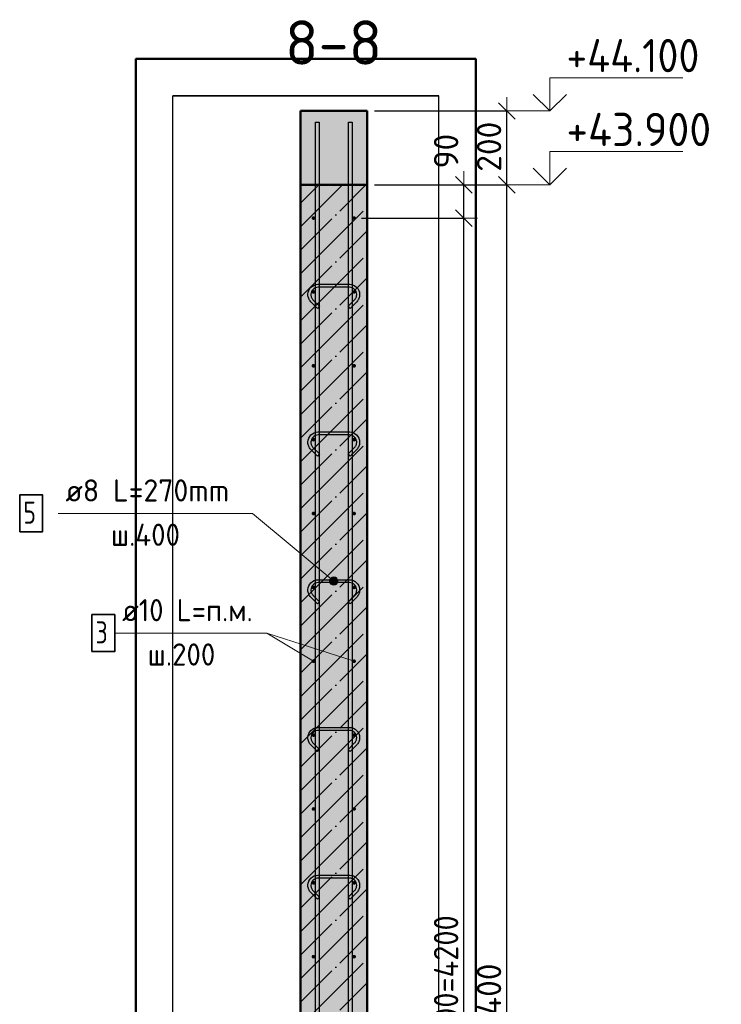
# Model space of a CAD drawing. Header units: millimetres. Extents: x 10987 to 63485, y -5166 to 39219.
# Tile 3 of 43: x 11011 to 12911, y 3343 to 6010. Entities that reach past the tile are written whole.
import ezdxf

# ---------------------------------------------------------------- set-up
doc = ezdxf.new("R2010")
doc.units = ezdxf.units.MM
doc.header["$PDMODE"] = 65
doc.linetypes.add('______11', pattern=[150, 120, -15, 0, -15])
doc.linetypes.add('______5', pattern=[330, 240, -30, 30, -30])
for name, color, linetype, lineweight in [('Standard', 7, 'Continuous', 25), ('Арм.стержн. вертикальными 1', 22, 'Continuous', 35), ('Арм.стержн.горизонт. 1', 180, 'Continuous', 35), ('Высотная отметки_ общее', 7, 'Continuous', 13), ('Размерная линия_ общее', 7, 'Continuous', 13)]:
    doc.layers.add(name, color=color, linetype=linetype, lineweight=lineweight)
doc.layers.add('Арм.стержн.Стяжки', color=7, linetype='Continuous', lineweight=35, true_color=0x501e0f)
doc.styles.add('ISOCPEUR', font='ISOCPEUR')
doc.dimstyles.new('DIMSTYLE_3', dxfattribs={"dimtxt": 66, "dimasz": 75, "dimexe": 0, "dimexo": 0, "dimgap": 33, "dimtad": 2, "dimdec": 0, "dimrnd": 5, "dimzin": 12, "dimdsep": 46, "dimtxsty": 'ISOCPEUR', "dimblk1": 'ALL_ML_STRICH', "dimblk2": 'ALL_ML_STRICH', "dimsah": 1, "dimcen": 0, "dimclrd": 7, "dimclre": 256, "dimclrt": 7, "dimadec": 0, "dimazin": 0, "dimtfac": 1, "dimtdec": 0, "dimtix": 1, "dimtmove": 2, "dimatfit": 3, "dimfxl": 0, "dimtvp": 1.2, "dimtzin": 0, "dimlwd": 0, "dimlwe": -3, "dimarcsym": 0})
doc.dimstyles.new('DIMSTYLE_6', dxfattribs={"dimtxt": 66, "dimasz": 75, "dimexe": 0, "dimexo": 0, "dimgap": 33, "dimtad": 2, "dimdec": 0, "dimrnd": 5, "dimzin": 12, "dimdsep": 46, "dimtxsty": 'ISOCPEUR', "dimblk1": 'ALL_ML_STRICH', "dimblk2": 'ALL_ML_STRICH', "dimsah": 1, "dimcen": 0, "dimclrd": 7, "dimclre": 256, "dimclrt": 7, "dimadec": 0, "dimazin": 0, "dimtfac": 1, "dimtdec": 0, "dimtix": 1, "dimtmove": 2, "dimatfit": 3, "dimfxl": 0, "dimtzin": 0, "dimlwd": 0, "dimlwe": -3, "dimarcsym": 0})

# ---------------------------------------------------------------- blocks, each defined once
blk = doc.blocks.new('ALL_ML_STRICH')
at = {"color": 0, "linetype": 'ByBlock', "lineweight": -2}
for p, q in [((0, -0.5), (0, 0.5)), ((-1, 0), (0.5, 0)), ((-0.3, -0.3), (0.3, 0.3))]:
    blk.add_line(p, q, dxfattribs=at)
blk = doc.blocks.new('*D256')
at = {"layer": 'DEFPOINTS', "color": 7, "linetype": 'Continuous', "lineweight": 13, "transparency": 33554687}
for p in [(11951.3, 5562.4), (11951.3, 1162.4), (12329.6, 1162.4)]:
    blk.add_point(p, dxfattribs=at)
at = {"layer": 'Размерная линия_ общее', "color": 253, "linetype": 'Continuous', "lineweight": -2, "true_color": 0xa0a0a0, "transparency": 33554687}
for p, q in [((11971.3, 5562.4), (12329.6, 5562.4)), ((11971.3, 1162.4), (12329.6, 1162.4))]:
    blk.add_line(p, q, dxfattribs=at)
at = {"layer": 'Размерная линия_ общее', "color": 7, "linetype": 'Continuous', "lineweight": -2, "transparency": 33554687}
blk.add_line((12329.6, 1162.4), (12329.6, 5562.4), dxfattribs=at)
at = {"layer": 'Размерная линия_ общее', "color": 7, "linetype": 'Continuous', "lineweight": 13, "transparency": 33554687, "xscale": 75, "yscale": 75, "zscale": 75}
for p, rotation in [((12329.6, 5562.4), 90), ((12329.6, 1162.4), 270)]:
    blk.add_blockref('ALL_ML_STRICH', p, dxfattribs=dict(at, rotation=rotation))
at = {"layer": 'Размерная линия_ общее', "color": 7, "linetype": 'Continuous', "lineweight": 13, "transparency": 33554687, "insert": (12281.6, 3359.1), "char_height": 66, "width": 264, "attachment_point": 5, "rotation": 90, "style": 'ISOCPEUR'}
blk.add_mtext('\\A1;{4400}', dxfattribs=at)
blk = doc.blocks.new('*D257')
at = {"layer": 'DEFPOINTS', "color": 7, "linetype": 'Continuous', "lineweight": 13, "transparency": 33554687}
for p in [(11951.3, 5762.4), (11951.3, 5562.4), (12329.6, 5562.4)]:
    blk.add_point(p, dxfattribs=at)
at = {"layer": 'Размерная линия_ общее', "color": 253, "linetype": 'Continuous', "lineweight": -2, "true_color": 0xa0a0a0, "transparency": 33554687}
for p, q in [((11971.3, 5762.4), (12329.6, 5762.4)), ((11971.3, 5562.4), (12329.6, 5562.4))]:
    blk.add_line(p, q, dxfattribs=at)
at = {"layer": 'Размерная линия_ общее', "color": 7, "linetype": 'Continuous', "lineweight": -2, "transparency": 33554687}
blk.add_line((12329.6, 5562.4), (12329.6, 5762.4), dxfattribs=at)
at = {"layer": 'Размерная линия_ общее', "color": 7, "linetype": 'Continuous', "lineweight": 13, "transparency": 33554687, "xscale": 75, "yscale": 75, "zscale": 75}
for p, rotation in [((12329.6, 5762.4), 90), ((12329.6, 5562.4), 270)]:
    blk.add_blockref('ALL_ML_STRICH', p, dxfattribs=dict(at, rotation=rotation))
at = {"layer": 'Размерная линия_ общее', "color": 7, "linetype": 'Continuous', "lineweight": 13, "transparency": 33554687, "insert": (12281.6, 5665.7), "char_height": 66, "width": 198, "attachment_point": 5, "rotation": 90, "style": 'ISOCPEUR'}
blk.add_mtext('\\A1;{200}', dxfattribs=at)
blk = doc.blocks.new('*D259')
at = {"layer": 'DEFPOINTS', "color": 7, "linetype": 'Continuous', "lineweight": 13, "transparency": 33554687}
for p in [(11916.3, 5472.4), (11916.3, 1272.4), (12213.3, 1272.4)]:
    blk.add_point(p, dxfattribs=at)
at = {"layer": 'Размерная линия_ общее', "color": 253, "linetype": 'Continuous', "lineweight": -2, "true_color": 0xa0a0a0, "transparency": 33554687}
for p, q in [((11936.3, 5472.4), (12213.3, 5472.4)), ((11936.3, 1272.4), (12213.3, 1272.4))]:
    blk.add_line(p, q, dxfattribs=at)
at = {"layer": 'Размерная линия_ общее', "color": 7, "linetype": 'Continuous', "lineweight": -2, "transparency": 33554687}
blk.add_line((12213.3, 1272.4), (12213.3, 5472.4), dxfattribs=at)
at = {"layer": 'Размерная линия_ общее', "color": 7, "linetype": 'Continuous', "lineweight": 13, "transparency": 33554687, "xscale": 75, "yscale": 75, "zscale": 75}
for p, rotation in [((12213.3, 5472.4), 90), ((12213.3, 1272.4), 270)]:
    blk.add_blockref('ALL_ML_STRICH', p, dxfattribs=dict(at, rotation=rotation))
at = {"layer": 'Размерная линия_ общее', "color": 7, "linetype": 'Continuous', "lineweight": 13, "transparency": 33554687, "insert": (12132.3, 3147.4), "char_height": 66, "width": 3.3, "attachment_point": 1, "rotation": 90, "line_spacing_factor": 0.60241, "style": 'ISOCPEUR'}
blk.add_mtext('\\W0.91;21х200=4200', dxfattribs=at)
blk = doc.blocks.new('*D260')
at = {"layer": 'DEFPOINTS', "color": 7, "linetype": 'Continuous', "lineweight": 13, "transparency": 33554687}
for p in [(11951.3, 5562.4), (11916.3, 5472.4), (12213.3, 5472.4)]:
    blk.add_point(p, dxfattribs=at)
at = {"layer": 'Размерная линия_ общее', "color": 253, "linetype": 'Continuous', "lineweight": -2, "true_color": 0xa0a0a0, "transparency": 33554687}
for p, q in [((11971.3, 5562.4), (12213.3, 5562.4)), ((11936.3, 5472.4), (12213.3, 5472.4))]:
    blk.add_line(p, q, dxfattribs=at)
at = {"layer": 'Размерная линия_ общее', "color": 7, "linetype": 'Continuous', "lineweight": -2, "transparency": 33554687}
blk.add_line((12213.3, 5472.4), (12213.3, 5562.4), dxfattribs=at)
at = {"layer": 'Размерная линия_ общее', "color": 7, "linetype": 'Continuous', "lineweight": 13, "transparency": 33554687, "xscale": 75, "yscale": 75, "zscale": 75}
for p, rotation in [((12213.3, 5562.4), 90), ((12213.3, 5472.4), 270)]:
    blk.add_blockref('ALL_ML_STRICH', p, dxfattribs=dict(at, rotation=rotation))
at = {"layer": 'Размерная линия_ общее', "color": 7, "linetype": 'Continuous', "lineweight": 13, "transparency": 33554687, "insert": (12165.4, 5653.7), "char_height": 66, "width": 132, "attachment_point": 5, "rotation": 90, "style": 'ISOCPEUR'}
blk.add_mtext('\\A1;{90}', dxfattribs=at)
blk = doc.blocks.new('COMPLEX_ELEVATIONDIM_2')
at = {"layer": 'Высотная отметки_ общее', "color": 7, "linetype": 'Continuous', "lineweight": 13, "transparency": 33554687}
for p, q in [((12446, 5762.4), (12446, 5852.4)), ((12446, 5852.4), (12806, 5852.4)), ((12446, 5762.4), (12401, 5807.4)), ((12446, 5762.4), (12491, 5807.4)), ((12446, 5762.4), (12339.9, 5762.4)), ((12446, 5762.4), (12446, 5762.4)), ((12446, 5762.4), (12446, 5762.4)), ((12446, 5762.4), (12446, 5762.4)), ((12446, 5762.4), (12446, 5762.4)), ((12446, 5562.4), (12446, 5652.4)), ((12446, 5652.4), (12806, 5652.4)), ((12446, 5562.4), (12401, 5607.4)), ((12446, 5562.4), (12491, 5607.4)), ((12446, 5562.4), (12339.9, 5562.4)), ((12446, 5562.4), (12446, 5562.4)), ((12446, 5562.4), (12446, 5562.4)), ((12446, 5562.4), (12446, 5562.4)), ((12446, 5562.4), (12446, 5562.4)), ((12446, 1162.4), (12446, 1252.4)), ((12446, 1252.4), (12806, 1252.4)), ((12446, 1162.4), (12401, 1207.4)), ((12446, 1162.4), (12491, 1207.4)), ((12446, 1162.4), (12446, 1162.4)), ((12446, 1162.4), (12446, 1162.4)), ((12446, 1162.4), (12446, 1162.4)), ((12446, 1162.4), (12446, 1162.4))]:
    blk.add_line(p, q, dxfattribs=at)
blk.add_lwpolyline([(12446, 1162.4), (12386, 1162.4), (12386, 1162.4), (12339.9, 1162.4)], dxfattribs=at)
at = {"layer": 'Высотная отметки_ общее', "color": 7, "linetype": 'Continuous', "lineweight": 13, "transparency": 33554687, "char_height": 90, "attachment_point": 7, "style": 'ISOCPEUR'}
for s, insert, width in [('\\W0.92;+44.100', (12491, 5867.4), 446.05), ('\\W0.96;+43.900', (12491, 5667.4), 456.775), ('\\W0.96;+39.500', (12491, 1267.4), 447.716)]:
    blk.add_mtext(s, dxfattribs=dict(at, insert=insert, width=width))

msp = doc.modelspace()

# ---------------------------------------------------------------- hatches: boundary and pattern name
at = {"layer": 'Standard', "linetype": 'Continuous', "lineweight": -3, "transparency": 33554687}
for points in [[(11771.3, 5562.4), (11951.3, 5562.4), (11951.3, 5762.4), (11771.3, 5762.4)], [(11951.3, 1162.4), (11951.3, 5562.4), (11771.3, 5562.4), (11771.3, 1162.4)]]:
    msp.add_hatch(color=7, dxfattribs=at).paths.add_polyline_path(points)
at = {"layer": 'Арм.стержн.горизонт. 1', "linetype": 'Continuous', "lineweight": 50, "transparency": 33554687}
for points in [[(11811.3, 5472.4), (11810.9, 5474.3), (11809.8, 5476), (11808.2, 5477), (11806.3, 5477.4), (11804.4, 5477), (11802.7, 5476), (11801.7, 5474.3), (11801.3, 5472.4), (11801.7, 5470.5), (11802.7, 5468.9), (11804.4, 5467.8), (11806.3, 5467.4), (11808.2, 5467.8), (11809.8, 5468.9), (11810.9, 5470.5)], [(11921.3, 5472.4), (11920.9, 5474.3), (11919.8, 5476), (11918.2, 5477), (11916.3, 5477.4), (11914.4, 5477), (11912.7, 5476), (11911.7, 5474.3), (11911.3, 5472.4), (11911.7, 5470.5), (11912.7, 5468.9), (11914.4, 5467.8), (11916.3, 5467.4), (11918.2, 5467.8), (11919.8, 5468.9), (11920.9, 5470.5)], [(11811.3, 5272.4), (11810.9, 5274.3), (11809.8, 5276), (11808.2, 5277), (11806.3, 5277.4), (11804.4, 5277), (11802.7, 5276), (11801.7, 5274.3), (11801.3, 5272.4), (11801.7, 5270.5), (11802.7, 5268.9), (11804.4, 5267.8), (11806.3, 5267.4), (11808.2, 5267.8), (11809.8, 5268.9), (11810.9, 5270.5)], [(11921.3, 5272.4), (11920.9, 5274.3), (11919.8, 5276), (11918.2, 5277), (11916.3, 5277.4), (11914.4, 5277), (11912.7, 5276), (11911.7, 5274.3), (11911.3, 5272.4), (11911.7, 5270.5), (11912.7, 5268.9), (11914.4, 5267.8), (11916.3, 5267.4), (11918.2, 5267.8), (11919.8, 5268.9), (11920.9, 5270.5)], [(11811.3, 5072.4), (11810.9, 5074.3), (11809.8, 5076), (11808.2, 5077), (11806.3, 5077.4), (11804.4, 5077), (11802.7, 5076), (11801.7, 5074.3), (11801.3, 5072.4), (11801.7, 5070.5), (11802.7, 5068.9), (11804.4, 5067.8), (11806.3, 5067.4), (11808.2, 5067.8), (11809.8, 5068.9), (11810.9, 5070.5)], [(11921.3, 5072.4), (11920.9, 5074.3), (11919.8, 5076), (11918.2, 5077), (11916.3, 5077.4), (11914.4, 5077), (11912.7, 5076), (11911.7, 5074.3), (11911.3, 5072.4), (11911.7, 5070.5), (11912.7, 5068.9), (11914.4, 5067.8), (11916.3, 5067.4), (11918.2, 5067.8), (11919.8, 5068.9), (11920.9, 5070.5)], [(11811.3, 4872.4), (11810.9, 4874.3), (11809.8, 4876), (11808.2, 4877), (11806.3, 4877.4), (11804.4, 4877), (11802.7, 4876), (11801.7, 4874.3), (11801.3, 4872.4), (11801.7, 4870.5), (11802.7, 4868.9), (11804.4, 4867.8), (11806.3, 4867.4), (11808.2, 4867.8), (11809.8, 4868.9), (11810.9, 4870.5)], [(11921.3, 4872.4), (11920.9, 4874.3), (11919.8, 4876), (11918.2, 4877), (11916.3, 4877.4), (11914.4, 4877), (11912.7, 4876), (11911.7, 4874.3), (11911.3, 4872.4), (11911.7, 4870.5), (11912.7, 4868.9), (11914.4, 4867.8), (11916.3, 4867.4), (11918.2, 4867.8), (11919.8, 4868.9), (11920.9, 4870.5)], [(11811.3, 4672.4), (11810.9, 4674.3), (11809.8, 4676), (11808.2, 4677), (11806.3, 4677.4), (11804.4, 4677), (11802.7, 4676), (11801.7, 4674.3), (11801.3, 4672.4), (11801.7, 4670.5), (11802.7, 4668.9), (11804.4, 4667.8), (11806.3, 4667.4), (11808.2, 4667.8), (11809.8, 4668.9), (11810.9, 4670.5)], [(11921.3, 4672.4), (11920.9, 4674.3), (11919.8, 4676), (11918.2, 4677), (11916.3, 4677.4), (11914.4, 4677), (11912.7, 4676), (11911.7, 4674.3), (11911.3, 4672.4), (11911.7, 4670.5), (11912.7, 4668.9), (11914.4, 4667.8), (11916.3, 4667.4), (11918.2, 4667.8), (11919.8, 4668.9), (11920.9, 4670.5)], [(11811.3, 4472.4), (11810.9, 4474.3), (11809.8, 4476), (11808.2, 4477), (11806.3, 4477.4), (11804.4, 4477), (11802.7, 4476), (11801.7, 4474.3), (11801.3, 4472.4), (11801.7, 4470.5), (11802.7, 4468.9), (11804.4, 4467.8), (11806.3, 4467.4), (11808.2, 4467.8), (11809.8, 4468.9), (11810.9, 4470.5)], [(11921.3, 4472.4), (11920.9, 4474.3), (11919.8, 4476), (11918.2, 4477), (11916.3, 4477.4), (11914.4, 4477), (11912.7, 4476), (11911.7, 4474.3), (11911.3, 4472.4), (11911.7, 4470.5), (11912.7, 4468.9), (11914.4, 4467.8), (11916.3, 4467.4), (11918.2, 4467.8), (11919.8, 4468.9), (11920.9, 4470.5)], [(11811.3, 4272.4), (11810.9, 4274.3), (11809.8, 4276), (11808.2, 4277), (11806.3, 4277.4), (11804.4, 4277), (11802.7, 4276), (11801.7, 4274.3), (11801.3, 4272.4), (11801.7, 4270.5), (11802.7, 4268.9), (11804.4, 4267.8), (11806.3, 4267.4), (11808.2, 4267.8), (11809.8, 4268.9), (11810.9, 4270.5)], [(11921.3, 4272.4), (11920.9, 4274.3), (11919.8, 4276), (11918.2, 4277), (11916.3, 4277.4), (11914.4, 4277), (11912.7, 4276), (11911.7, 4274.3), (11911.3, 4272.4), (11911.7, 4270.5), (11912.7, 4268.9), (11914.4, 4267.8), (11916.3, 4267.4), (11918.2, 4267.8), (11919.8, 4268.9), (11920.9, 4270.5)], [(11811.3, 4072.4), (11810.9, 4074.3), (11809.8, 4076), (11808.2, 4077), (11806.3, 4077.4), (11804.4, 4077), (11802.7, 4076), (11801.7, 4074.3), (11801.3, 4072.4), (11801.7, 4070.5), (11802.7, 4068.9), (11804.4, 4067.8), (11806.3, 4067.4), (11808.2, 4067.8), (11809.8, 4068.9), (11810.9, 4070.5)], [(11921.3, 4072.4), (11920.9, 4074.3), (11919.8, 4076), (11918.2, 4077), (11916.3, 4077.4), (11914.4, 4077), (11912.7, 4076), (11911.7, 4074.3), (11911.3, 4072.4), (11911.7, 4070.5), (11912.7, 4068.9), (11914.4, 4067.8), (11916.3, 4067.4), (11918.2, 4067.8), (11919.8, 4068.9), (11920.9, 4070.5)], [(11811.3, 3872.4), (11810.9, 3874.3), (11809.8, 3876), (11808.2, 3877), (11806.3, 3877.4), (11804.4, 3877), (11802.7, 3876), (11801.7, 3874.3), (11801.3, 3872.4), (11801.7, 3870.5), (11802.7, 3868.9), (11804.4, 3867.8), (11806.3, 3867.4), (11808.2, 3867.8), (11809.8, 3868.9), (11810.9, 3870.5)], [(11921.3, 3872.4), (11920.9, 3874.3), (11919.8, 3876), (11918.2, 3877), (11916.3, 3877.4), (11914.4, 3877), (11912.7, 3876), (11911.7, 3874.3), (11911.3, 3872.4), (11911.7, 3870.5), (11912.7, 3868.9), (11914.4, 3867.8), (11916.3, 3867.4), (11918.2, 3867.8), (11919.8, 3868.9), (11920.9, 3870.5)], [(11811.3, 3672.4), (11810.9, 3674.3), (11809.8, 3676), (11808.2, 3677), (11806.3, 3677.4), (11804.4, 3677), (11802.7, 3676), (11801.7, 3674.3), (11801.3, 3672.4), (11801.7, 3670.5), (11802.7, 3668.9), (11804.4, 3667.8), (11806.3, 3667.4), (11808.2, 3667.8), (11809.8, 3668.9), (11810.9, 3670.5)], [(11921.3, 3672.4), (11920.9, 3674.3), (11919.8, 3676), (11918.2, 3677), (11916.3, 3677.4), (11914.4, 3677), (11912.7, 3676), (11911.7, 3674.3), (11911.3, 3672.4), (11911.7, 3670.5), (11912.7, 3668.9), (11914.4, 3667.8), (11916.3, 3667.4), (11918.2, 3667.8), (11919.8, 3668.9), (11920.9, 3670.5)], [(11811.3, 3472.4), (11810.9, 3474.3), (11809.8, 3476), (11808.2, 3477), (11806.3, 3477.4), (11804.4, 3477), (11802.7, 3476), (11801.7, 3474.3), (11801.3, 3472.4), (11801.7, 3470.5), (11802.7, 3468.9), (11804.4, 3467.8), (11806.3, 3467.4), (11808.2, 3467.8), (11809.8, 3468.9), (11810.9, 3470.5)], [(11921.3, 3472.4), (11920.9, 3474.3), (11919.8, 3476), (11918.2, 3477), (11916.3, 3477.4), (11914.4, 3477), (11912.7, 3476), (11911.7, 3474.3), (11911.3, 3472.4), (11911.7, 3470.5), (11912.7, 3468.9), (11914.4, 3467.8), (11916.3, 3467.4), (11918.2, 3467.8), (11919.8, 3468.9), (11920.9, 3470.5)]]:
    msp.add_hatch(color=4, dxfattribs=at).paths.add_polyline_path(points)
at = {"layer": 'Арм.стержн.Стяжки', "linetype": 'Continuous', "lineweight": 13, "transparency": 33554687}
for points in [[(11850.2, 4491.2), (11857.4, 4499.8), (11852.6, 4496.5)], [(11857.4, 4499.8), (11850.2, 4491.2), (11850.8, 4485.5)], [(11857.4, 4499.8), (11850.8, 4485.5), (11863.1, 4500.3)], [(11863.1, 4500.3), (11850.8, 4485.5), (11854.1, 4480.6)], [(11863.1, 4500.3), (11854.1, 4480.6), (11868.5, 4497.9)], [(11868.5, 4497.9), (11854.1, 4480.6), (11859.4, 4478.3)], [(11868.5, 4497.9), (11859.4, 4478.3), (11871.8, 4493.1)], [(11871.8, 4493.1), (11859.4, 4478.3), (11865.1, 4478.8)], [(11871.8, 4493.1), (11865.1, 4478.8), (11872.3, 4487.4)], [(11872.3, 4487.4), (11865.1, 4478.8), (11869.9, 4482.1)]]:
    msp.add_hatch(color=7, dxfattribs=at).paths.add_polyline_path(points)

# ---------------------------------------------------------------- linework, layer by layer
at = {"layer": 'Standard', "color": 52, "linetype": 'Continuous', "lineweight": -3, "transparency": 33554687}
for p, q in [((11425.5, 792.4), (11425.5, 5803.3)), ((11425.5, 792.4), (11425.5, 5803.3)), ((12145.5, 5803.3), (11425.5, 5803.3)), ((11425.5, 5803.3), (12145.5, 5803.3)), ((12145.5, 792.4), (12145.5, 5803.3)), ((12145.5, 792.4), (12145.5, 5803.3))]:
    msp.add_line(p, q, dxfattribs=at)
at = {"layer": 'Standard', "color": 7, "linetype": 'Continuous', "lineweight": 50, "transparency": 33554687}
for p, q in [((11771.3, 5762.4), (11771.3, 5562.4)), ((11951.3, 5762.4), (11771.3, 5762.4)), ((11951.3, 5562.4), (11951.3, 5762.4)), ((11951.3, 5562.4), (11771.3, 5562.4)), ((11771.3, 5562.4), (11771.3, 1162.4)), ((11771.3, 5562.4), (11951.3, 5562.4)), ((11951.3, 1162.4), (11951.3, 5562.4))]:
    msp.add_line(p, q, dxfattribs=at)
at = {"layer": 'Standard', "color": 7, "linetype": '______11', "lineweight": -3, "transparency": 33554687}
for p, q in [((11771.3, 5385.4), (11948.3, 5562.4)), ((11771.3, 5512.6), (11821.1, 5562.4)), ((11771.3, 5258.1), (11951.3, 5438.1)), ((11771.3, 5130.8), (11951.3, 5310.8)), ((11771.3, 5003.5), (11951.3, 5183.5)), ((11771.3, 4876.2), (11951.3, 5056.2)), ((11771.3, 4749), (11951.3, 4929)), ((11771.3, 4621.7), (11951.3, 4801.7)), ((11771.3, 4494.4), (11951.3, 4674.4)), ((11771.3, 4367.1), (11951.3, 4547.1)), ((11771.3, 4239.9), (11951.3, 4419.9)), ((11771.3, 4112.6), (11951.3, 4292.6)), ((11771.3, 3985.3), (11951.3, 4165.3)), ((11771.3, 3858), (11951.3, 4038)), ((11771.3, 3730.7), (11951.3, 3910.7)), ((11771.3, 3603.5), (11951.3, 3783.5)), ((11771.3, 3476.2), (11951.3, 3656.2)), ((11771.3, 3348.9), (11951.3, 3528.9)), ((11771.3, 3221.6), (11951.3, 3401.6))]:
    msp.add_line(p, q, dxfattribs=at)
at = {"layer": 'Standard', "color": 7, "linetype": '______5', "lineweight": -3, "transparency": 33554687}
for p, q in [((11771.3, 5449), (11884.7, 5562.4)), ((11771.3, 5321.7), (11951.3, 5501.7)), ((11771.3, 5194.4), (11951.3, 5374.4)), ((11771.3, 5067.2), (11951.3, 5247.2)), ((11771.3, 4939.9), (11951.3, 5119.9)), ((11771.3, 4812.6), (11951.3, 4992.6)), ((11771.3, 4685.3), (11951.3, 4865.3)), ((11771.3, 4558), (11951.3, 4738)), ((11771.3, 4430.8), (11951.3, 4610.8)), ((11771.3, 4303.5), (11951.3, 4483.5)), ((11771.3, 4176.2), (11951.3, 4356.2)), ((11771.3, 4048.9), (11951.3, 4228.9)), ((11771.3, 3921.7), (11951.3, 4101.7)), ((11771.3, 3794.4), (11951.3, 3974.4)), ((11771.3, 3667.1), (11951.3, 3847.1)), ((11771.3, 3539.8), (11951.3, 3719.8)), ((11771.3, 3412.5), (11951.3, 3592.5)), ((11771.3, 3285.3), (11951.3, 3465.3))]:
    msp.add_line(p, q, dxfattribs=at)
at = {"layer": 'Standard', "color": 7, "linetype": 'Continuous', "lineweight": 13, "transparency": 33554687}
msp.add_line((11916.3, 4272.4), (11680.2, 4348.7), dxfattribs=at)
at = {"layer": 'Standard', "color": 7, "linetype": 'Continuous', "lineweight": 50, "transparency": 33554687}
msp.add_lwpolyline([(11325.5, 692.4), (12245.5, 692.4), (12245.5, 5903.3), (11325.5, 5903.3), (11325.5, 692.4)], dxfattribs=at)
at = {"layer": 'Арм.стержн. вертикальными 1', "color": 4, "linetype": 'Continuous', "lineweight": 25, "transparency": 33554687}
for points in [[(11811.3, 1162.4), (11811.3, 5732.4), (11821.3, 5732.4), (11821.3, 1162.4), (11811.3, 1162.4)], [(11901.3, 1162.4), (11901.3, 5732.4), (11911.3, 5732.4), (11911.3, 1162.4), (11901.3, 1162.4)]]:
    msp.add_lwpolyline(points, dxfattribs=at)
at = {"layer": 'Арм.стержн.горизонт. 1', "color": 52, "linetype": 'Continuous', "lineweight": 50, "transparency": 33554687}
for p, q in [((11771.3, 5582.4), (11771.3, 5582.4)), ((11951.3, 5582.4), (11951.3, 5582.4))]:
    msp.add_line(p, q, dxfattribs=at)
at = {"layer": 'Арм.стержн.горизонт. 1', "color": 7, "linetype": 'Continuous', "lineweight": 13, "transparency": 33554687}
for p, q in [((11268.2, 4348.7), (11680.2, 4348.7)), ((11680.2, 4348.7), (11806.3, 4272.4))]:
    msp.add_line(p, q, dxfattribs=at)
at = {"layer": 'Арм.стержн.горизонт. 1', "color": 7, "linetype": 'Continuous', "lineweight": 35, "transparency": 33554687}
msp.add_lwpolyline([(11206.2, 4298.7), (11268.2, 4298.7), (11268.2, 4398.7), (11206.2, 4398.7), (11206.2, 4298.7)], dxfattribs=at)
at = {"layer": 'Арм.стержн.Стяжки', "color": 7, "linetype": 'Continuous', "lineweight": 13, "transparency": 33554687}
for p, q in [((11114.7, 4672.9), (11640.7, 4672.9)), ((11640.7, 4672.9), (11861.3, 4489.3)), ((11852.6, 4496.5), (11852.6, 4496.5)), ((11854.1, 4480.6), (11854.1, 4480.6)), ((11868.5, 4497.9), (11868.5, 4497.9)), ((11869.9, 4482.1), (11869.9, 4482.1))]:
    msp.add_line(p, q, dxfattribs=at)
at = {"layer": 'Арм.стержн.Стяжки', "color": 40, "linetype": 'Continuous', "lineweight": 25, "transparency": 33554687}
for points in [[(11899.8, 5233.6), (11917.7, 5251.4), (11918.9, 5252.8), (11920, 5254.4), (11921, 5256), (11921.7, 5257.6), (11922.4, 5259.4), (11922.8, 5261.2), (11923.1, 5263), (11923.3, 5264.9), (11923.3, 5266.1), (11922.8, 5269.7), (11921.6, 5273.3), (11919.7, 5276.7), (11917.4, 5279.4), (11914.7, 5281.7), (11911.3, 5283.6), (11907.7, 5284.8), (11904, 5285.3), (11818.5, 5285.3), (11814.9, 5284.8), (11811.2, 5283.6), (11807.9, 5281.7), (11805.1, 5279.4), (11802.9, 5276.7), (11801, 5273.3), (11799.8, 5269.7), (11799.3, 5266.1), (11799.3, 5264.9), (11799.4, 5263), (11799.7, 5261.2), (11800.2, 5259.4), (11800.8, 5257.6), (11801.6, 5256), (11802.5, 5254.4), (11803.6, 5252.8), (11804.9, 5251.4), (11822.7, 5233.6), (11817.1, 5227.9), (11799, 5246), (11797.3, 5247.9), (11795.8, 5250), (11794.5, 5252.2), (11793.4, 5254.6), (11792.5, 5257), (11791.9, 5259.5), (11791.4, 5262.1), (11791.3, 5264.6), (11791.3, 5266.6), (11792, 5271.5), (11793.6, 5276.6), (11796.2, 5281.3), (11799.5, 5285.1), (11803.3, 5288.3), (11808, 5290.9), (11813.1, 5292.6), (11817.9, 5293.3), (11904.6, 5293.3), (11909.5, 5292.6), (11914.6, 5290.9), (11919.2, 5288.3), (11923.1, 5285.1), (11926.3, 5281.3), (11928.9, 5276.6), (11930.6, 5271.5), (11931.3, 5266.6), (11931.3, 5264.6), (11931.1, 5262.1), (11930.7, 5259.5), (11930, 5257), (11929.1, 5254.6), (11928.1, 5252.2), (11926.7, 5250), (11925.2, 5247.9), (11923.5, 5246), (11905.5, 5227.9), (11899.8, 5233.6)], [(11899.8, 4833.6), (11917.7, 4851.4), (11918.9, 4852.8), (11920, 4854.4), (11921, 4856), (11921.7, 4857.6), (11922.4, 4859.4), (11922.8, 4861.2), (11923.1, 4863), (11923.3, 4864.9), (11923.3, 4866.1), (11922.8, 4869.7), (11921.6, 4873.3), (11919.7, 4876.7), (11917.4, 4879.4), (11914.7, 4881.7), (11911.3, 4883.6), (11907.7, 4884.8), (11904, 4885.3), (11818.5, 4885.3), (11814.9, 4884.8), (11811.2, 4883.6), (11807.9, 4881.7), (11805.1, 4879.4), (11802.9, 4876.7), (11801, 4873.3), (11799.8, 4869.7), (11799.3, 4866.1), (11799.3, 4864.9), (11799.4, 4863), (11799.7, 4861.2), (11800.2, 4859.4), (11800.8, 4857.6), (11801.6, 4856), (11802.5, 4854.4), (11803.6, 4852.8), (11804.9, 4851.4), (11822.7, 4833.6), (11817.1, 4827.9), (11799, 4846), (11797.3, 4847.9), (11795.8, 4850), (11794.5, 4852.2), (11793.4, 4854.6), (11792.5, 4857), (11791.9, 4859.5), (11791.4, 4862.1), (11791.3, 4864.6), (11791.3, 4866.6), (11792, 4871.5), (11793.6, 4876.6), (11796.2, 4881.3), (11799.5, 4885.1), (11803.3, 4888.3), (11808, 4890.9), (11813.1, 4892.6), (11817.9, 4893.3), (11904.6, 4893.3), (11909.5, 4892.6), (11914.6, 4890.9), (11919.2, 4888.3), (11923.1, 4885.1), (11926.3, 4881.3), (11928.9, 4876.6), (11930.6, 4871.5), (11931.3, 4866.6), (11931.3, 4864.6), (11931.1, 4862.1), (11930.7, 4859.5), (11930, 4857), (11929.1, 4854.6), (11928.1, 4852.2), (11926.7, 4850), (11925.2, 4847.9), (11923.5, 4846), (11905.5, 4827.9), (11899.8, 4833.6)], [(11899.8, 4433.6), (11917.7, 4451.4), (11918.9, 4452.8), (11920, 4454.4), (11921, 4456), (11921.7, 4457.6), (11922.4, 4459.4), (11922.8, 4461.2), (11923.1, 4463), (11923.3, 4464.9), (11923.3, 4466.1), (11922.8, 4469.7), (11921.6, 4473.3), (11919.7, 4476.7), (11917.4, 4479.4), (11914.7, 4481.7), (11911.3, 4483.6), (11907.7, 4484.8), (11904, 4485.3), (11818.5, 4485.3), (11814.9, 4484.8), (11811.2, 4483.6), (11807.9, 4481.7), (11805.1, 4479.4), (11802.9, 4476.7), (11801, 4473.3), (11799.8, 4469.7), (11799.3, 4466.1), (11799.3, 4464.9), (11799.4, 4463), (11799.7, 4461.2), (11800.2, 4459.4), (11800.8, 4457.6), (11801.6, 4456), (11802.5, 4454.4), (11803.6, 4452.8), (11804.9, 4451.4), (11822.7, 4433.6), (11817.1, 4427.9), (11799, 4446), (11797.3, 4447.9), (11795.8, 4450), (11794.5, 4452.2), (11793.4, 4454.6), (11792.5, 4457), (11791.9, 4459.5), (11791.4, 4462.1), (11791.3, 4464.6), (11791.3, 4466.6), (11792, 4471.5), (11793.6, 4476.6), (11796.2, 4481.3), (11799.5, 4485.1), (11803.3, 4488.3), (11808, 4490.9), (11813.1, 4492.6), (11817.9, 4493.3), (11904.6, 4493.3), (11909.5, 4492.6), (11914.6, 4490.9), (11919.2, 4488.3), (11923.1, 4485.1), (11926.3, 4481.3), (11928.9, 4476.6), (11930.6, 4471.5), (11931.3, 4466.6), (11931.3, 4464.6), (11931.1, 4462.1), (11930.7, 4459.5), (11930, 4457), (11929.1, 4454.6), (11928.1, 4452.2), (11926.7, 4450), (11925.2, 4447.9), (11923.5, 4446), (11905.5, 4427.9), (11899.8, 4433.6)], [(11899.8, 4033.6), (11917.7, 4051.4), (11918.9, 4052.8), (11920, 4054.4), (11921, 4056), (11921.7, 4057.6), (11922.4, 4059.4), (11922.8, 4061.2), (11923.1, 4063), (11923.3, 4064.9), (11923.3, 4066.1), (11922.8, 4069.7), (11921.6, 4073.3), (11919.7, 4076.7), (11917.4, 4079.4), (11914.7, 4081.7), (11911.3, 4083.6), (11907.7, 4084.8), (11904, 4085.3), (11818.5, 4085.3), (11814.9, 4084.8), (11811.2, 4083.6), (11807.9, 4081.7), (11805.1, 4079.4), (11802.9, 4076.7), (11801, 4073.3), (11799.8, 4069.7), (11799.3, 4066.1), (11799.3, 4064.9), (11799.4, 4063), (11799.7, 4061.2), (11800.2, 4059.4), (11800.8, 4057.6), (11801.6, 4056), (11802.5, 4054.4), (11803.6, 4052.8), (11804.9, 4051.4), (11822.7, 4033.6), (11817.1, 4027.9), (11799, 4046), (11797.3, 4047.9), (11795.8, 4050), (11794.5, 4052.2), (11793.4, 4054.6), (11792.5, 4057), (11791.9, 4059.5), (11791.4, 4062.1), (11791.3, 4064.6), (11791.3, 4066.6), (11792, 4071.5), (11793.6, 4076.6), (11796.2, 4081.3), (11799.5, 4085.1), (11803.3, 4088.3), (11808, 4090.9), (11813.1, 4092.6), (11817.9, 4093.3), (11904.6, 4093.3), (11909.5, 4092.6), (11914.6, 4090.9), (11919.2, 4088.3), (11923.1, 4085.1), (11926.3, 4081.3), (11928.9, 4076.6), (11930.6, 4071.5), (11931.3, 4066.6), (11931.3, 4064.6), (11931.1, 4062.1), (11930.7, 4059.5), (11930, 4057), (11929.1, 4054.6), (11928.1, 4052.2), (11926.7, 4050), (11925.2, 4047.9), (11923.5, 4046), (11905.5, 4027.9), (11899.8, 4033.6)], [(11899.8, 3633.6), (11917.7, 3651.4), (11918.9, 3652.8), (11920, 3654.4), (11921, 3656), (11921.7, 3657.6), (11922.4, 3659.4), (11922.8, 3661.2), (11923.1, 3663), (11923.3, 3664.9), (11923.3, 3666.1), (11922.8, 3669.7), (11921.6, 3673.3), (11919.7, 3676.7), (11917.4, 3679.4), (11914.7, 3681.7), (11911.3, 3683.6), (11907.7, 3684.8), (11904, 3685.3), (11818.5, 3685.3), (11814.9, 3684.8), (11811.2, 3683.6), (11807.9, 3681.7), (11805.1, 3679.4), (11802.9, 3676.7), (11801, 3673.3), (11799.8, 3669.7), (11799.3, 3666.1), (11799.3, 3664.9), (11799.4, 3663), (11799.7, 3661.2), (11800.2, 3659.4), (11800.8, 3657.6), (11801.6, 3656), (11802.5, 3654.4), (11803.6, 3652.8), (11804.9, 3651.4), (11822.7, 3633.6), (11817.1, 3627.9), (11799, 3646), (11797.3, 3647.9), (11795.8, 3650), (11794.5, 3652.2), (11793.4, 3654.6), (11792.5, 3657), (11791.9, 3659.5), (11791.4, 3662.1), (11791.3, 3664.6), (11791.3, 3666.6), (11792, 3671.5), (11793.6, 3676.6), (11796.2, 3681.3), (11799.5, 3685.1), (11803.3, 3688.3), (11808, 3690.9), (11813.1, 3692.6), (11817.9, 3693.3), (11904.6, 3693.3), (11909.5, 3692.6), (11914.6, 3690.9), (11919.2, 3688.3), (11923.1, 3685.1), (11926.3, 3681.3), (11928.9, 3676.6), (11930.6, 3671.5), (11931.3, 3666.6), (11931.3, 3664.6), (11931.1, 3662.1), (11930.7, 3659.5), (11930, 3657), (11929.1, 3654.6), (11928.1, 3652.2), (11926.7, 3650), (11925.2, 3647.9), (11923.5, 3646), (11905.5, 3627.9), (11899.8, 3633.6)]]:
    msp.add_lwpolyline(points, dxfattribs=at)
at = {"layer": 'Арм.стержн.Стяжки', "color": 7, "linetype": 'Continuous', "lineweight": 35, "transparency": 33554687}
msp.add_lwpolyline([(11010.7, 4622.9), (11072.7, 4622.9), (11072.7, 4722.9), (11010.7, 4722.9), (11010.7, 4622.9)], dxfattribs=at)
at = {"layer": 'Арм.стержн.Стяжки', "color": 7, "linetype": 'Continuous', "lineweight": 13, "transparency": 33554687}
msp.add_circle((11861.3, 4489.3), 11.3, dxfattribs=at)

# ---------------------------------------------------------------- block references
at = {"layer": 'Высотная отметки_ общее', "color": 7, "linetype": 'Continuous', "lineweight": 13, "transparency": 33554687}
msp.add_blockref('COMPLEX_ELEVATIONDIM_2', (0, 0), dxfattribs=at)

# ---------------------------------------------------------------- texts
at = {"layer": 'Standard', "color": 7, "linetype": 'Continuous', "lineweight": 13, "transparency": 33554687, "insert": (11729.3, 5887.8), "char_height": 120, "width": 306.783, "attachment_point": 7, "style": 'ISOCPEUR'}
msp.add_mtext('\\A1;{\\fISOCPEUR|i0|b0;\\H120.000000;\\W1.000000;\\C7;8-8}\\P', dxfattribs=at)
at = {"layer": 'Арм.стержн.горизонт. 1', "color": 7, "linetype": 'Continuous', "lineweight": 25, "transparency": 33554687, "char_height": 60, "attachment_point": 7, "style": 'ISOCPEUR'}
for s, insert, width in [('\\W0.94;ø10 L=п.м.', (11288.2, 4380.7), 399.966), ('\\W0.78;3', (11216.2, 4320.7), 65.281), ('\\W0.95;ш.200 ', (11357.2, 4260.7), 262.399)]:
    msp.add_mtext(s, dxfattribs=dict(at, insert=insert, width=width))
at = {"layer": 'Арм.стержн.Стяжки', "color": 7, "linetype": 'Continuous', "lineweight": 25, "transparency": 33554687, "char_height": 60, "attachment_point": 7, "style": 'ISOCPEUR'}
for s, insert, width in [('\\W0.98;ø8 L=270mm ', (11134.7, 4704.9), 515.053), ('\\W0.78;5', (11020.7, 4644.9), 65.281), ('\\W0.95;ш.400 ', (11257.7, 4584.9), 268.447)]:
    msp.add_mtext(s, dxfattribs=dict(at, insert=insert, width=width))

# ---------------------------------------------------------------- dimensions: what is measured, and where the dimension line sits
at = {"layer": 'Размерная линия_ общее', "color": 7, "linetype": 'Continuous', "lineweight": 13, "transparency": 33554687}
for base, p1, p2, dimstyle, picture, middle in [((12329.6, 5762.4), (11971.3, 5562.4), (11971.3, 5762.4), 'DIMSTYLE_6', '*D257', (12281.6, 5665.7)), ((12213.3, 5562.4), (11936.3, 5472.4), (11971.3, 5562.4), 'DIMSTYLE_3', '*D260', (12165.4, 5653.7)), ((12329.6, 5562.4), (11971.3, 1162.4), (11971.3, 5562.4), 'DIMSTYLE_6', '*D256', (12281.6, 3359.1))]:
    dim = msp.add_linear_dim(base=base, p1=p1, p2=p2, angle=90, dimstyle=dimstyle, override={"dimpost": '<>', "dimclrd": 7, "dimclre": 253, "dimclrt": 7, "dimlwd": 0, "dimlwe": 65533}, dxfattribs=at)
    dim.commit()
    dim.dimension.update_dxf_attribs({"geometry": picture, "text_midpoint": middle, "dimtype": 160})
dim = msp.add_linear_dim(base=(12213.3, 5472.4), p1=(11936.3, 1272.4), p2=(11936.3, 5472.4), angle=90, text='\\W0.91;21х200=4200', dimstyle='DIMSTYLE_6', override={"dimpost": '<>', "dimclrd": 7, "dimclre": 253, "dimclrt": 7, "dimlwd": 0, "dimlwe": 65533}, dxfattribs=at)
dim.commit()
dim.dimension.update_dxf_attribs({"geometry": '*D259', "text_midpoint": (12180.3, 3372.4), "dimtype": 160})

doc.saveas('drawing.dxf')
